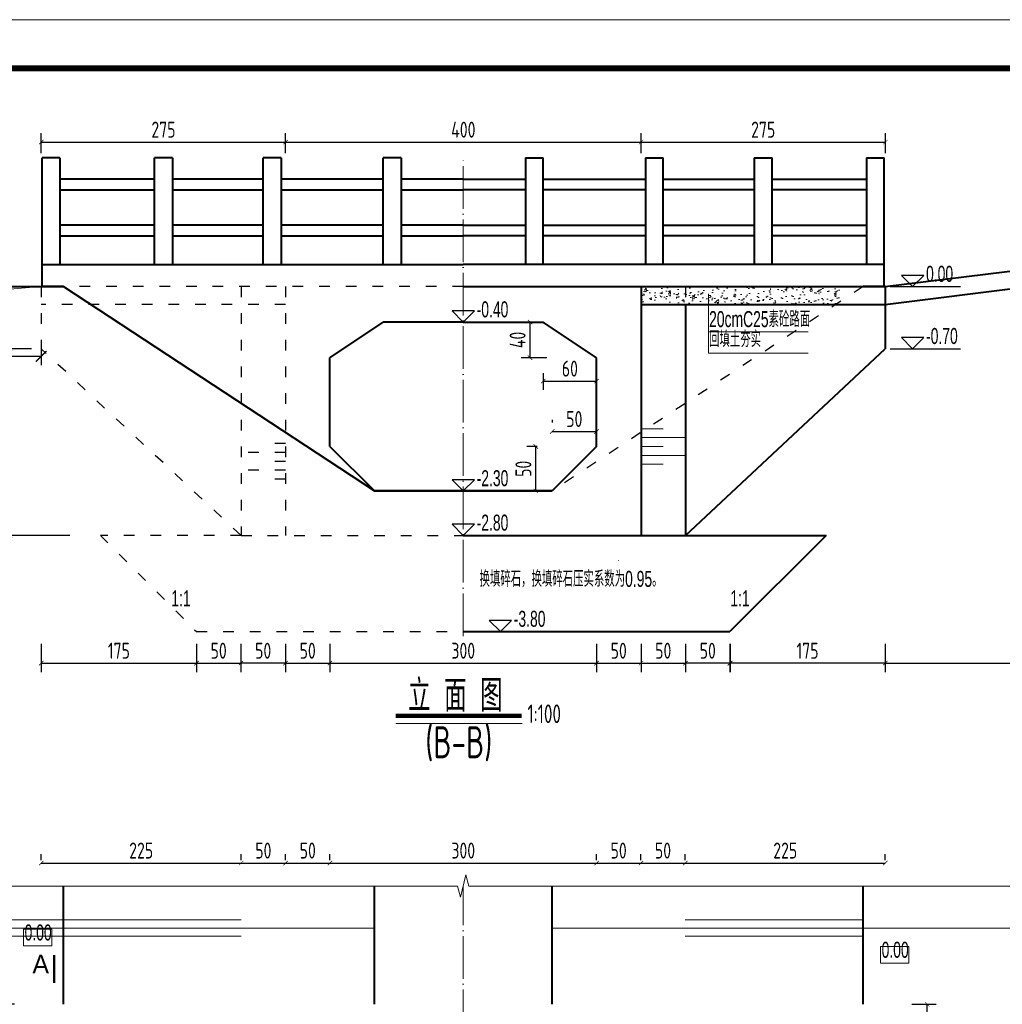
# Model space of a CAD drawing. Header units: inches. Extents: x 97745 to 142261, y 62673 to 100665.
# Tile 94 of 148: x 128491 to 129597, y 79081 to 80189. Entities that reach past the tile are written whole.
import ezdxf
from ezdxf.enums import TextEntityAlignment as Align

# ---------------------------------------------------------------- set-up
doc = ezdxf.new("R2010")
doc.units = ezdxf.units.IN
doc.header["$MEASUREMENT"] = 0
for name, pattern in [('ACAD_ISO03W100', [30, 12, -18]), ('ACAD_ISO04W100', [30, 24, -3, 0, -3]), ('DASHED2', [0.375, 0.25, -0.125])]:
    doc.linetypes.add(name, pattern=pattern)
doc.layers.get('0').update_dxf_attribs({"lineweight": 15})
for name, color, linetype, lineweight in [('00、2粗实线', 1, 'Continuous', 40), ('00、4细实线', 4, 'Continuous', 18), ('BM1', 7, 'Continuous', 15), ('中心线', 3, 'ACAD_ISO04W100', 18), ('标注', 3, 'Continuous', 18), ('栏杆', 5, 'Continuous', 40), ('细实线', 4, 'Continuous', 15), ('细线', 7, 'Continuous', 25), ('虚线', 2, 'ACAD_ISO03W100', 25), ('虚线1', 5, 'DASHED2', 20), ('轮廓线', 1, 'Continuous', 40)]:
    doc.layers.add(name, color=color, linetype=linetype, lineweight=lineweight)
doc.layers.add('dim', color=4, linetype='Continuous')
doc.layers.add('断面标高标注', color=3, linetype='Continuous')
doc.styles.add('03、he-e', font='hztxt_e.shx', dxfattribs={"width": 0.65, "bigfont": 'hztxt.shx'})
doc.styles.add('HZTXT', font='tssdeng.shx', dxfattribs={"width": 0.75, "bigfont": 'hztxt.shx'})
doc.styles.add('三级钢', font='tssdeng.shx', dxfattribs={"width": 0.7, "height": 30, "bigfont": 'hztxt.shx'})
doc.dimstyles.new('3', dxfattribs={"dimtxt": 25, "dimasz": 12, "dimexe": 10, "dimexo": 30, "dimgap": 5, "dimtad": 1, "dimdec": 0, "dimzin": 0, "dimdsep": 46, "dimtxsty": 'HZTXT', "dimblk": 'ARCHTICK', "dimcen": 0, "dimclrt": 7, "dimazin": 2, "dimtfac": 1, "dimtdec": 0, "dimtix": 1, "dimtmove": 2, "dimatfit": 3, "dimfxl": 250, "dimtolj": 1, "dimtzin": 0, "dimarcsym": 0})
doc.dimstyles.new('6', dxfattribs={"dimtxt": 25, "dimasz": 12, "dimexe": 10, "dimexo": 130, "dimgap": 5, "dimtad": 1, "dimdec": 0, "dimzin": 0, "dimdsep": 46, "dimtxsty": 'HZTXT', "dimblk": 'ARCHTICK', "dimcen": 0, "dimclrt": 7, "dimazin": 2, "dimtfac": 1, "dimtdec": 0, "dimtix": 1, "dimtmove": 2, "dimatfit": 3, "dimfxl": 250, "dimtolj": 1, "dimtzin": 0, "dimarcsym": 0})

# ---------------------------------------------------------------- blocks, each defined once
blk = doc.blocks.new('_ArchTick')
at = {"color": 0, "linetype": 'ByBlock', "const_width": 0.15}
blk.add_lwpolyline([(-0.5, -0.5), (0.5, 0.5)], dxfattribs=at)
blk = doc.blocks.new('*D2049')
at = {"color": 0, "lineweight": -2}
for p, q in [((128515.1, 80038.6), (128515.1, 80061)), ((128790.1, 80038.6), (128790.1, 80061)), ((128515.1, 80051), (128790.1, 80051))]:
    blk.add_line(p, q, dxfattribs=at)
at = {"color": 0, "lineweight": -2, "xscale": 5, "yscale": 5, "zscale": 5, "rotation": 180}
blk.add_blockref('_ArchTick', (128515.1, 80051), dxfattribs=at)
at = {"color": 0, "lineweight": -2, "xscale": 5, "yscale": 5, "zscale": 5}
blk.add_blockref('_ArchTick', (128790.1, 80051), dxfattribs=at)
at = {"color": 7, "insert": (128652.6, 80065), "char_height": 18, "attachment_point": 5, "style": 'HZTXT'}
blk.add_mtext('\\A1;275', dxfattribs=at)
blk = doc.blocks.new('*D2050')
at = {"color": 0, "lineweight": -2}
for p, q in [((128790.1, 80038.6), (128790.1, 80061)), ((129190.1, 80038.6), (129190.1, 80061)), ((128790.1, 80051), (129190.1, 80051))]:
    blk.add_line(p, q, dxfattribs=at)
at = {"color": 0, "lineweight": -2, "xscale": 5, "yscale": 5, "zscale": 5, "rotation": 180}
blk.add_blockref('_ArchTick', (128790.1, 80051), dxfattribs=at)
at = {"color": 0, "lineweight": -2, "xscale": 5, "yscale": 5, "zscale": 5}
blk.add_blockref('_ArchTick', (129190.1, 80051), dxfattribs=at)
at = {"color": 7, "insert": (128990.1, 80065), "char_height": 18, "attachment_point": 5, "style": 'HZTXT'}
blk.add_mtext('\\A1;400', dxfattribs=at)
blk = doc.blocks.new('*D2051')
at = {"color": 0, "lineweight": -2}
for p, q in [((129190.1, 80038.6), (129190.1, 80061)), ((129465.1, 80038.6), (129465.1, 80061)), ((129190.1, 80051), (129465.1, 80051))]:
    blk.add_line(p, q, dxfattribs=at)
at = {"color": 0, "lineweight": -2, "xscale": 5, "yscale": 5, "zscale": 5, "rotation": 180}
blk.add_blockref('_ArchTick', (129190.1, 80051), dxfattribs=at)
at = {"color": 0, "lineweight": -2, "xscale": 5, "yscale": 5, "zscale": 5}
blk.add_blockref('_ArchTick', (129465.1, 80051), dxfattribs=at)
at = {"color": 7, "insert": (129327.6, 80065), "char_height": 18, "attachment_point": 5, "style": 'HZTXT'}
blk.add_mtext('\\A1;275', dxfattribs=at)
blk = doc.blocks.new('*D2052')
at = {"color": 0, "lineweight": -2}
for p, q in [((128515, 79486.4), (128515, 79454.7)), ((128689.9, 79486.4), (128689.9, 79454.7)), ((128515, 79464.7), (128689.9, 79464.7))]:
    blk.add_line(p, q, dxfattribs=at)
at = {"color": 0, "lineweight": -2, "xscale": 5, "yscale": 5, "zscale": 5, "rotation": 180}
blk.add_blockref('_ArchTick', (128515, 79464.7), dxfattribs=at)
at = {"color": 0, "lineweight": -2, "xscale": 5, "yscale": 5, "zscale": 5}
blk.add_blockref('_ArchTick', (128689.9, 79464.7), dxfattribs=at)
at = {"color": 7, "insert": (128602.4, 79478.7), "char_height": 18, "attachment_point": 5, "style": 'HZTXT'}
blk.add_mtext('\\A1;175', dxfattribs=at)
blk = doc.blocks.new('*D2053')
at = {"color": 0, "lineweight": -2}
for p, q in [((128789.9, 79486.4), (128789.9, 79454.7)), ((128840, 79486.4), (128840, 79454.7)), ((128789.9, 79464.7), (128840, 79464.7))]:
    blk.add_line(p, q, dxfattribs=at)
at = {"color": 0, "lineweight": -2, "xscale": 5, "yscale": 5, "zscale": 5, "rotation": 180}
blk.add_blockref('_ArchTick', (128789.9, 79464.7), dxfattribs=at)
at = {"color": 0, "lineweight": -2, "xscale": 5, "yscale": 5, "zscale": 5}
blk.add_blockref('_ArchTick', (128840, 79464.7), dxfattribs=at)
at = {"color": 7, "insert": (128814.9, 79478.7), "char_height": 18, "attachment_point": 5, "style": 'HZTXT'}
blk.add_mtext('\\A1;50', dxfattribs=at)
blk = doc.blocks.new('*D2054')
at = {"color": 0, "lineweight": -2}
for p, q in [((128840, 79486.4), (128840, 79454.7)), ((129140, 79486.4), (129140, 79454.7)), ((128840, 79464.7), (129140, 79464.7))]:
    blk.add_line(p, q, dxfattribs=at)
at = {"color": 0, "lineweight": -2, "xscale": 5, "yscale": 5, "zscale": 5, "rotation": 180}
blk.add_blockref('_ArchTick', (128840, 79464.7), dxfattribs=at)
at = {"color": 0, "lineweight": -2, "xscale": 5, "yscale": 5, "zscale": 5}
blk.add_blockref('_ArchTick', (129140, 79464.7), dxfattribs=at)
at = {"color": 7, "insert": (128990, 79478.7), "char_height": 18, "attachment_point": 5, "style": 'HZTXT'}
blk.add_mtext('\\A1;300', dxfattribs=at)
blk = doc.blocks.new('*D2055')
at = {"color": 0, "lineweight": -2}
for p, q in [((129140, 79486.4), (129140, 79454.7)), ((129190.1, 79486.4), (129190.1, 79454.7)), ((129140, 79464.7), (129190.1, 79464.7))]:
    blk.add_line(p, q, dxfattribs=at)
at = {"color": 0, "lineweight": -2, "xscale": 5, "yscale": 5, "zscale": 5, "rotation": 180}
blk.add_blockref('_ArchTick', (129140, 79464.7), dxfattribs=at)
at = {"color": 0, "lineweight": -2, "xscale": 5, "yscale": 5, "zscale": 5}
blk.add_blockref('_ArchTick', (129190.1, 79464.7), dxfattribs=at)
at = {"color": 7, "insert": (129165, 79478.7), "char_height": 18, "attachment_point": 5, "style": 'HZTXT'}
blk.add_mtext('\\A1;50', dxfattribs=at)
blk = doc.blocks.new('*D2058')
at = {"color": 0, "lineweight": -2}
for p, q in [((128485, 79080.8), (128457.8, 79080.8)), ((128467.8, 78581.3), (128467.8, 79080.8)), ((128460, 78581.3), (128457.8, 78581.3))]:
    blk.add_line(p, q, dxfattribs=at)
at = {"color": 0, "lineweight": -2, "xscale": 5, "yscale": 5, "zscale": 5}
for p, rotation in [((128467.8, 79080.8), 90), ((128467.8, 78581.3), 270)]:
    blk.add_blockref('_ArchTick', p, dxfattribs=dict(at, rotation=rotation))
at = {"color": 7, "insert": (128453.8, 78831), "char_height": 18, "attachment_point": 5, "rotation": 90, "style": 'HZTXT'}
blk.add_mtext('\\A1;500', dxfattribs=at)
blk = doc.blocks.new('*D2059')
at = {"color": 0, "lineweight": -2}
for p, q in [((128504.2, 79818.4), (128469.9, 79818.4)), ((128479.9, 79608.4), (128479.9, 79818.4)), ((128547.3, 79608.4), (128469.9, 79608.4))]:
    blk.add_line(p, q, dxfattribs=at)
at = {"color": 0, "lineweight": -2, "xscale": 5, "yscale": 5, "zscale": 5}
for p, rotation in [((128479.9, 79818.4), 90), ((128479.9, 79608.4), 270)]:
    blk.add_blockref('_ArchTick', p, dxfattribs=dict(at, rotation=rotation))
at = {"color": 7, "insert": (128465.9, 79713.4), "char_height": 18, "attachment_point": 5, "rotation": 90, "style": 'HZTXT'}
blk.add_mtext('\\A1;210', dxfattribs=at)
blk = doc.blocks.new('*D2060')
at = {"color": 0, "lineweight": -2}
for p, q in [((128505.1, 79888.4), (128469.9, 79888.4)), ((128479.9, 79818.4), (128479.9, 79888.4)), ((128504.2, 79818.4), (128469.9, 79818.4))]:
    blk.add_line(p, q, dxfattribs=at)
at = {"color": 0, "lineweight": -2, "xscale": 5, "yscale": 5, "zscale": 5}
for p, rotation in [((128479.9, 79888.4), 90), ((128479.9, 79818.4), 270)]:
    blk.add_blockref('_ArchTick', p, dxfattribs=dict(at, rotation=rotation))
at = {"color": 7, "insert": (128465.9, 79853.4), "char_height": 18, "attachment_point": 5, "rotation": 90, "style": 'HZTXT'}
blk.add_mtext('\\A1;70', dxfattribs=at)
blk = doc.blocks.new('*D2064')
at = {"color": 0, "lineweight": -2}
for p, q in [((129495, 79080.8), (129522.1, 79080.8)), ((129512.1, 79030.8), (129512.1, 79080.8)), ((129495, 79030.8), (129522.1, 79030.8))]:
    blk.add_line(p, q, dxfattribs=at)
at = {"color": 0, "lineweight": -2, "xscale": 5, "yscale": 5, "zscale": 5}
for p, rotation in [((129512.1, 79080.8), 90), ((129512.1, 79030.8), 270)]:
    blk.add_blockref('_ArchTick', p, dxfattribs=dict(at, rotation=rotation))
at = {"color": 7, "insert": (129498.1, 79055.8), "char_height": 18, "attachment_point": 5, "rotation": 90, "style": 'HZTXT'}
blk.add_mtext('\\A1;50', dxfattribs=at)
blk = doc.blocks.new('*D2067')
at = {"color": 0, "lineweight": -2}
for p, q in [((128739.8, 79486.4), (128739.8, 79454.7)), ((128789.9, 79486.4), (128789.9, 79454.7)), ((128789.9, 79464.7), (128739.8, 79464.7))]:
    blk.add_line(p, q, dxfattribs=at)
at = {"color": 0, "lineweight": -2, "xscale": 5, "yscale": 5, "zscale": 5, "rotation": 180}
blk.add_blockref('_ArchTick', (128739.8, 79464.7), dxfattribs=at)
at = {"color": 0, "lineweight": -2, "xscale": 5, "yscale": 5, "zscale": 5}
blk.add_blockref('_ArchTick', (128789.9, 79464.7), dxfattribs=at)
at = {"color": 7, "insert": (128764.8, 79478.7), "char_height": 18, "attachment_point": 5, "style": 'HZTXT'}
blk.add_mtext('\\A1;50', dxfattribs=at)
blk = doc.blocks.new('*D2068')
at = {"color": 0, "lineweight": -2}
for p, q in [((129290.1, 79486.4), (129290.1, 79454.7)), ((129465, 79486.4), (129465, 79454.7)), ((129465, 79464.7), (129290.1, 79464.7))]:
    blk.add_line(p, q, dxfattribs=at)
at = {"color": 0, "lineweight": -2, "xscale": 5, "yscale": 5, "zscale": 5, "rotation": 180}
blk.add_blockref('_ArchTick', (129290.1, 79464.7), dxfattribs=at)
at = {"color": 0, "lineweight": -2, "xscale": 5, "yscale": 5, "zscale": 5}
blk.add_blockref('_ArchTick', (129465, 79464.7), dxfattribs=at)
at = {"color": 7, "insert": (129377.5, 79478.7), "char_height": 18, "attachment_point": 5, "style": 'HZTXT'}
blk.add_mtext('\\A1;175', dxfattribs=at)
blk = doc.blocks.new('*D2069')
at = {"color": 0, "lineweight": -2}
for p, q in [((129190.1, 79486.4), (129190.1, 79454.7)), ((129240.2, 79486.4), (129240.2, 79454.7)), ((129190.1, 79464.7), (129240.2, 79464.7))]:
    blk.add_line(p, q, dxfattribs=at)
at = {"color": 0, "lineweight": -2, "xscale": 5, "yscale": 5, "zscale": 5, "rotation": 180}
blk.add_blockref('_ArchTick', (129190.1, 79464.7), dxfattribs=at)
at = {"color": 0, "lineweight": -2, "xscale": 5, "yscale": 5, "zscale": 5}
blk.add_blockref('_ArchTick', (129240.2, 79464.7), dxfattribs=at)
at = {"color": 7, "insert": (129215.1, 79478.7), "char_height": 18, "attachment_point": 5, "style": 'HZTXT'}
blk.add_mtext('\\A1;50', dxfattribs=at)
blk = doc.blocks.new('*D2070')
at = {"color": 0, "lineweight": -2}
for p, q in [((128515, 79243.1), (128515, 79249.8)), ((128740, 79243.1), (128740, 79249.8)), ((128515, 79239.8), (128740, 79239.8))]:
    blk.add_line(p, q, dxfattribs=at)
at = {"color": 0, "lineweight": -2, "xscale": 5, "yscale": 5, "zscale": 5, "rotation": 180}
blk.add_blockref('_ArchTick', (128515, 79239.8), dxfattribs=at)
at = {"color": 0, "lineweight": -2, "xscale": 5, "yscale": 5, "zscale": 5}
blk.add_blockref('_ArchTick', (128740, 79239.8), dxfattribs=at)
at = {"color": 7, "insert": (128627.5, 79253.8), "char_height": 18, "attachment_point": 5, "style": 'HZTXT'}
blk.add_mtext('\\A1;225', dxfattribs=at)
blk = doc.blocks.new('*D2071')
at = {"color": 0, "lineweight": -2}
for p, q in [((128740, 79243.1), (128740, 79249.8)), ((128790, 79243.1), (128790, 79249.8)), ((128740, 79239.8), (128790, 79239.8))]:
    blk.add_line(p, q, dxfattribs=at)
at = {"color": 0, "lineweight": -2, "xscale": 5, "yscale": 5, "zscale": 5, "rotation": 180}
blk.add_blockref('_ArchTick', (128740, 79239.8), dxfattribs=at)
at = {"color": 0, "lineweight": -2, "xscale": 5, "yscale": 5, "zscale": 5}
blk.add_blockref('_ArchTick', (128790, 79239.8), dxfattribs=at)
at = {"color": 7, "insert": (128765, 79253.8), "char_height": 18, "attachment_point": 5, "style": 'HZTXT'}
blk.add_mtext('\\A1;50', dxfattribs=at)
blk = doc.blocks.new('*D2072')
at = {"color": 0, "lineweight": -2}
for p, q in [((128790, 79243.1), (128790, 79249.8)), ((128840, 79243.1), (128840, 79249.8)), ((128790, 79239.8), (128840, 79239.8))]:
    blk.add_line(p, q, dxfattribs=at)
at = {"color": 0, "lineweight": -2, "xscale": 5, "yscale": 5, "zscale": 5, "rotation": 180}
blk.add_blockref('_ArchTick', (128790, 79239.8), dxfattribs=at)
at = {"color": 0, "lineweight": -2, "xscale": 5, "yscale": 5, "zscale": 5}
blk.add_blockref('_ArchTick', (128840, 79239.8), dxfattribs=at)
at = {"color": 7, "insert": (128815, 79253.8), "char_height": 18, "attachment_point": 5, "style": 'HZTXT'}
blk.add_mtext('\\A1;50', dxfattribs=at)
blk = doc.blocks.new('*D2073')
at = {"color": 0, "lineweight": -2}
for p, q in [((128840, 79243.1), (128840, 79249.8)), ((129140, 79243.1), (129140, 79249.8)), ((128840, 79239.8), (129140, 79239.8))]:
    blk.add_line(p, q, dxfattribs=at)
at = {"color": 0, "lineweight": -2, "xscale": 5, "yscale": 5, "zscale": 5, "rotation": 180}
blk.add_blockref('_ArchTick', (128840, 79239.8), dxfattribs=at)
at = {"color": 0, "lineweight": -2, "xscale": 5, "yscale": 5, "zscale": 5}
blk.add_blockref('_ArchTick', (129140, 79239.8), dxfattribs=at)
at = {"color": 7, "insert": (128990, 79253.8), "char_height": 18, "attachment_point": 5, "style": 'HZTXT'}
blk.add_mtext('\\A1;300', dxfattribs=at)
blk = doc.blocks.new('*D2074')
at = {"color": 0, "lineweight": -2}
for p, q in [((129140, 79243.1), (129140, 79249.8)), ((129189.9, 79243.1), (129189.9, 79249.8)), ((129140, 79239.8), (129189.9, 79239.8))]:
    blk.add_line(p, q, dxfattribs=at)
at = {"color": 0, "lineweight": -2, "xscale": 5, "yscale": 5, "zscale": 5, "rotation": 180}
blk.add_blockref('_ArchTick', (129140, 79239.8), dxfattribs=at)
at = {"color": 0, "lineweight": -2, "xscale": 5, "yscale": 5, "zscale": 5}
blk.add_blockref('_ArchTick', (129189.9, 79239.8), dxfattribs=at)
at = {"color": 7, "insert": (129164.9, 79253.8), "char_height": 18, "attachment_point": 5, "style": 'HZTXT'}
blk.add_mtext('\\A1;50', dxfattribs=at)
blk = doc.blocks.new('*D2075')
at = {"color": 0, "lineweight": -2}
for p, q in [((129189.9, 79243.1), (129189.9, 79249.8)), ((129239.8, 79243.1), (129239.8, 79249.8)), ((129189.9, 79239.8), (129239.8, 79239.8))]:
    blk.add_line(p, q, dxfattribs=at)
at = {"color": 0, "lineweight": -2, "xscale": 5, "yscale": 5, "zscale": 5, "rotation": 180}
blk.add_blockref('_ArchTick', (129189.9, 79239.8), dxfattribs=at)
at = {"color": 0, "lineweight": -2, "xscale": 5, "yscale": 5, "zscale": 5}
blk.add_blockref('_ArchTick', (129239.8, 79239.8), dxfattribs=at)
at = {"color": 7, "insert": (129214.8, 79253.8), "char_height": 18, "attachment_point": 5, "style": 'HZTXT'}
blk.add_mtext('\\A1;50', dxfattribs=at)
blk = doc.blocks.new('*D2076')
at = {"color": 0, "lineweight": -2}
for p, q in [((129239.8, 79243.1), (129239.8, 79249.8)), ((129465, 79243.1), (129465, 79249.8)), ((129239.8, 79239.8), (129465, 79239.8))]:
    blk.add_line(p, q, dxfattribs=at)
at = {"color": 0, "lineweight": -2, "xscale": 5, "yscale": 5, "zscale": 5, "rotation": 180}
blk.add_blockref('_ArchTick', (129239.8, 79239.8), dxfattribs=at)
at = {"color": 0, "lineweight": -2, "xscale": 5, "yscale": 5, "zscale": 5}
blk.add_blockref('_ArchTick', (129465, 79239.8), dxfattribs=at)
at = {"color": 7, "insert": (129352.4, 79253.8), "char_height": 18, "attachment_point": 5, "style": 'HZTXT'}
blk.add_mtext('\\A1;225', dxfattribs=at)
blk = doc.blocks.new('*D2096')
at = {"color": 0, "lineweight": -2}
for p, q in [((129080, 79791.1), (129080, 79772.1)), ((129080, 79782.1), (129140, 79782.1)), ((129140, 79767.6), (129140, 79772.1))]:
    blk.add_line(p, q, dxfattribs=at)
at = {"color": 0, "lineweight": -2, "xscale": 5, "yscale": 5, "zscale": 5, "rotation": 180}
blk.add_blockref('_ArchTick', (129080, 79782.1), dxfattribs=at)
at = {"color": 0, "lineweight": -2, "xscale": 5, "yscale": 5, "zscale": 5}
blk.add_blockref('_ArchTick', (129140, 79782.1), dxfattribs=at)
at = {"color": 7, "insert": (129110, 79796.1), "char_height": 18, "attachment_point": 5, "style": 'HZTXT'}
blk.add_mtext('\\A1;60', dxfattribs=at)
blk = doc.blocks.new('*D2097')
at = {"color": 0, "lineweight": -2}
for p, q in [((129049.2, 79848.4), (129055.2, 79848.4)), ((129065.2, 79808.4), (129065.2, 79848.4)), ((129084.1, 79808.4), (129055.2, 79808.4))]:
    blk.add_line(p, q, dxfattribs=at)
at = {"color": 0, "lineweight": -2, "xscale": 5, "yscale": 5, "zscale": 5}
for p, rotation in [((129065.2, 79848.4), 90), ((129065.2, 79808.4), 270)]:
    blk.add_blockref('_ArchTick', p, dxfattribs=dict(at, rotation=rotation))
at = {"color": 7, "insert": (129051.2, 79828.4), "char_height": 18, "attachment_point": 5, "rotation": 90, "style": 'HZTXT'}
blk.add_mtext('\\A1;40', dxfattribs=at)
blk = doc.blocks.new('*D2098')
at = {"color": 0, "lineweight": -2}
for p, q in [((129090, 79738.4), (129090, 79735.4)), ((129140, 79738.4), (129140, 79735.4)), ((129090, 79725.4), (129140, 79725.4))]:
    blk.add_line(p, q, dxfattribs=at)
at = {"color": 0, "lineweight": -2, "xscale": 5, "yscale": 5, "zscale": 5, "rotation": 180}
blk.add_blockref('_ArchTick', (129090, 79725.4), dxfattribs=at)
at = {"color": 0, "lineweight": -2, "xscale": 5, "yscale": 5, "zscale": 5}
blk.add_blockref('_ArchTick', (129140, 79725.4), dxfattribs=at)
at = {"color": 7, "insert": (129115, 79739.4), "char_height": 18, "attachment_point": 5, "style": 'HZTXT'}
blk.add_mtext('\\A1;50', dxfattribs=at)
blk = doc.blocks.new('*D2099')
at = {"color": 0, "lineweight": -2}
for p, q in [((129073.3, 79708.4), (129061.7, 79708.4)), ((129071.7, 79658.4), (129071.7, 79708.4)), ((129073.9, 79658.4), (129061.7, 79658.4))]:
    blk.add_line(p, q, dxfattribs=at)
at = {"color": 0, "lineweight": -2, "xscale": 5, "yscale": 5, "zscale": 5}
for p, rotation in [((129071.7, 79708.4), 90), ((129071.7, 79658.4), 270)]:
    blk.add_blockref('_ArchTick', p, dxfattribs=dict(at, rotation=rotation))
at = {"color": 7, "insert": (129057.7, 79683.4), "char_height": 18, "attachment_point": 5, "rotation": 90, "style": 'HZTXT'}
blk.add_mtext('\\A1;50', dxfattribs=at)
blk = doc.blocks.new('*D2042')
at = {"color": 0, "lineweight": -2}
for p, q in [((128689.7, 79486.4), (128689.7, 79454.7)), ((128739.8, 79486.4), (128739.8, 79454.7)), ((128689.7, 79464.7), (128739.8, 79464.7))]:
    blk.add_line(p, q, dxfattribs=at)
at = {"color": 0, "lineweight": -2, "xscale": 5, "yscale": 5, "zscale": 5, "rotation": 180}
blk.add_blockref('_ArchTick', (128689.7, 79464.7), dxfattribs=at)
at = {"color": 0, "lineweight": -2, "xscale": 5, "yscale": 5, "zscale": 5}
blk.add_blockref('_ArchTick', (128739.8, 79464.7), dxfattribs=at)
at = {"color": 7, "insert": (128714.7, 79478.7), "char_height": 18, "attachment_point": 5, "style": 'HZTXT'}
blk.add_mtext('\\A1;50', dxfattribs=at)
blk = doc.blocks.new('*D2043')
at = {"color": 0, "lineweight": -2}
for p, q in [((129240.2, 79486.4), (129240.2, 79454.7)), ((129290.3, 79486.4), (129290.3, 79454.7)), ((129290.3, 79464.7), (129240.2, 79464.7))]:
    blk.add_line(p, q, dxfattribs=at)
at = {"color": 0, "lineweight": -2, "xscale": 5, "yscale": 5, "zscale": 5, "rotation": 180}
blk.add_blockref('_ArchTick', (129240.2, 79464.7), dxfattribs=at)
at = {"color": 0, "lineweight": -2, "xscale": 5, "yscale": 5, "zscale": 5}
blk.add_blockref('_ArchTick', (129290.3, 79464.7), dxfattribs=at)
at = {"color": 7, "insert": (129265.2, 79478.7), "char_height": 18, "attachment_point": 5, "style": 'HZTXT'}
blk.add_mtext('\\A1;50', dxfattribs=at)
blk = doc.blocks.new('*D2133')
at = {"color": 0, "lineweight": -2}
for p, q in [((128155.9, 79816.8), (128155.9, 79800)), ((128515, 79820.2), (128515, 79800)), ((128155.9, 79810), (128515, 79810))]:
    blk.add_line(p, q, dxfattribs=at)
at = {"color": 0, "lineweight": -2, "xscale": 12, "yscale": 12, "zscale": 12, "rotation": 180}
blk.add_blockref('_ArchTick', (128155.9, 79810), dxfattribs=at)
at = {"color": 0, "lineweight": -2, "xscale": 12, "yscale": 12, "zscale": 12}
blk.add_blockref('_ArchTick', (128515, 79810), dxfattribs=at)
at = {"color": 7, "insert": (128335.4, 79827.5), "char_height": 25, "attachment_point": 5, "style": 'HZTXT'}
blk.add_mtext('\\A1;500', dxfattribs=at)
blk = doc.blocks.new('*D2134')
at = {"color": 0, "lineweight": -2}
for p, q in [((129465, 79486.4), (129465, 79454.7)), ((129869.4, 79486.4), (129869.4, 79454.7)), ((129465, 79464.7), (129869.4, 79464.7))]:
    blk.add_line(p, q, dxfattribs=at)
at = {"color": 0, "lineweight": -2, "xscale": 5, "yscale": 5, "zscale": 5, "rotation": 180}
blk.add_blockref('_ArchTick', (129465, 79464.7), dxfattribs=at)
at = {"color": 0, "lineweight": -2, "xscale": 5, "yscale": 5, "zscale": 5}
blk.add_blockref('_ArchTick', (129869.4, 79464.7), dxfattribs=at)
at = {"color": 7, "insert": (129667.2, 79478.7), "char_height": 18, "attachment_point": 5, "style": 'HZTXT'}
blk.add_mtext('\\A1;500', dxfattribs=at)

msp = doc.modelspace()

# ---------------------------------------------------------------- hatches: boundary and pattern name
at = {"layer": '00、4细实线'}
h = msp.add_hatch(dxfattribs=at)
h.set_pattern_fill('AR-CONC,_O', color=256, scale=0.1, pattern_type=2)
h.set_pattern_definition([(50, (-502324.571, 123930.2), (18.2184669, -1.59390855), [1.905, -20.955]), (355, (-502324.571, 123930.2), (-3.5242826, 19.1056643), [1.524, -16.764]), (100.451, (-502323.053, 123930.067), (14.69425017, 17.5116688), [1.619, -17.809]), (46.1842, (-502324.57, 123935.28), (27.1079041, -4.2042328), [2.8575, -31.4325]), (96.6356, (-502322.312, 123934.93), (23.7404234, 24.7425556), [2.4285, -26.7135]), (351.184, (-502324.57, 123935.28), (23.7404606, 24.7425118), [2.286, -25.146]), (21, (-502322.031, 123934.01), (15.161488, -10.22655185), [1.905, -20.955]), (326, (-502322.031, 123934.01), (6.18020283, 18.4187966), [1.524, -16.764]), (71.4514, (-502320.768, 123933.157), (21.3416491, 8.19228577), [1.619, -17.809]), (37.5, (-502324.571, 123930.1995), (0.308860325, 8.45550389), [0, -16.5608, 0, -17.018, 0, -16.8275]), (7.5, (-502324.571, 123930.1995), (6.68196625, 10.01805748), [0, -9.7028, 0, -16.1798, 0, -6.4135]), (327.5, (-502330.235, 123930.1995), (13.55905952, -0.5728744), [0, -6.35, 0, -19.812, 0, -26.289]), (317.5, (-502332.775, 123930.2), (14.81291814, 2.5426491), [0, -8.255, 0, -13.1572, 0, -18.669])])
h.paths.add_polyline_path([(129389.962, 79888.429), (129240.068, 79888.429), (129240.068, 79868.429), (129365.962, 79868.429)])
h.paths.add_polyline_path([(129240.068, 79888.429), (129190.068, 79888.429), (129190.068, 79868.429), (129240.068, 79868.429)])
h.paths.add_polyline_path([(129414.962, 79868.429), (129414.962, 79888.429), (129389.962, 79888.429), (129365.962, 79868.429)])

# ---------------------------------------------------------------- linework, layer by layer
at = {"ltscale": 5}
msp.add_line((129056.391, 79396.719), (128914.115, 79396.719), dxfattribs=at)
at = {"const_width": 2.52}
msp.add_lwpolyline([(128529.445, 79136.339), (128529.445, 79104.839)], dxfattribs=at)
at = {"layer": '00、2粗实线', "ltscale": 2}
for p, q in [((129464.962, 79888.429), (129869.395, 79938.429)), ((129464.962, 79868.429), (129869.395, 79918.429)), ((128539.962, 79888.429), (128514.962, 79888.429)), ((128989.962, 79888.429), (129464.962, 79888.429)), ((129190.068, 79888.429), (129190.066, 79608.423)), ((129464.962, 79888.429), (129439.962, 79888.429)), ((129464.962, 79888.429), (129464.962, 79818.429)), ((129190.068, 79868.429), (129464.962, 79868.429)), ((129240.068, 79868.429), (129240.066, 79608.422)), ((128839.962, 79808.429), (128899.962, 79848.429)), ((128989.962, 79848.429), (128899.962, 79848.429)), ((128989.962, 79848.429), (129079.962, 79848.429)), ((129139.962, 79808.429), (129079.962, 79848.429)), ((129240.066, 79608.422), (129464.962, 79818.429)), ((128839.962, 79708.431), (128839.962, 79808.429)), ((129139.962, 79708.431), (129139.962, 79808.429)), ((128839.962, 79708.431), (128889.962, 79658.431)), ((129139.962, 79708.431), (129089.961, 79658.431)), ((128989.962, 79658.429), (128889.962, 79658.429)), ((129089.962, 79658.429), (128989.962, 79658.429)), ((128989.962, 79658.429), (129089.962, 79658.429)), ((128989.962, 79608.426), (129398.291, 79608.42)), ((129398.291, 79608.42), (129290.066, 79500.195)), ((128989.962, 79500.195), (129290.066, 79500.195)), ((128539.962, 79080.819), (128539.962, 79213.113)), ((128889.858, 79213.113), (128889.858, 79080.819)), ((129089.858, 79213.113), (129089.858, 79080.819)), ((129439.962, 79080.819), (129439.962, 79213.113))]:
    msp.add_line(p, q, dxfattribs=at)
at = {"layer": '00、2粗实线'}
msp.add_lwpolyline([(128434.78, 79888.429), (128539.962, 79888.429), (128889.962, 79658.429), (128989.962, 79658.429)], dxfattribs=at)
at = {"layer": '00、4细实线'}
for points in [[(129869.395, 79213.902), (128996.212, 79213.902), (128993.087, 79226.402), (128986.837, 79201.402), (128983.712, 79213.902), (128155.854, 79213.902)], [(128495.039, 79146.708), (128495.039, 79165.208), (128526.782, 79165.208), (128526.782, 79146.708), (128495.039, 79146.708)], [(129459.633, 79127.228), (129459.633, 79145.728), (129491.375, 79145.728), (129491.375, 79127.228), (129459.633, 79127.228)]]:
    msp.add_lwpolyline(points, dxfattribs=at)
at = {"layer": 'BM1'}
msp.add_line((128155.854, 79858.429), (128514.962, 79888.429), dxfattribs=at)
at = {"layer": 'BM1', "const_width": 0.677}
msp.add_lwpolyline([(127895.041, 80188.405), (130768.096, 80188.405), (130768.096, 78156.733), (127895.041, 78156.733), (127895.041, 80188.405)], dxfattribs=at)
at = {"layer": 'BM1'}
msp.add_lwpolyline([(127895.041, 80188.405), (130768.096, 80188.405), (130768.096, 78156.733), (127895.041, 78156.733)], close=True, dxfattribs=at)
at = {"layer": 'BM1', "color": 0, "linetype": 'Continuous', "const_width": 6.771}
msp.add_lwpolyline([(128008.697, 78190.588), (128008.697, 80134.029), (130734.241, 80134.029), (130734.241, 78190.588)], close=True, dxfattribs=at)
at = {"layer": 'dim'}
for p, q in [((129470.577, 79888.429), (129549.758, 79888.429)), ((129470.577, 79818.429), (129549.758, 79818.429))]:
    msp.add_line(p, q, dxfattribs=at)
for points in [[(129483.179, 79901.027), (129495.777, 79888.429), (129508.375, 79901.027)], [(129483.179, 79831.027), (129495.777, 79818.429), (129508.375, 79831.027)]]:
    msp.add_lwpolyline(points, close=True, dxfattribs=at)
at = {"layer": '中心线', "ltscale": 2}
for p, q in [((128989.962, 79495.246), (128989.962, 80032.014)), ((128989.858, 78448.57), (128989.858, 79213.487))]:
    msp.add_line(p, q, dxfattribs=at)
at = {"layer": '断面标高标注'}
for p, q in [((128964.762, 79848.429), (129043.943, 79848.429)), ((128964.762, 79658.429), (129043.943, 79658.429)), ((129006.546, 79500.195), (129085.727, 79500.195))]:
    msp.add_line(p, q, dxfattribs=at)
for points in [[(128977.364, 79861.027), (128989.962, 79848.429), (129002.56, 79861.027)], [(128977.364, 79671.027), (128989.962, 79658.429), (129002.56, 79671.027)], [(128977.363, 79621.024), (128989.961, 79608.426), (129002.559, 79621.024)], [(129019.148, 79512.793), (129031.746, 79500.195), (129044.345, 79512.793)]]:
    msp.add_lwpolyline(points, close=True, dxfattribs=at)
at = {"layer": '标注', "color": 9, "ltscale": 0.5}
for p, q in [((129266.2, 79837.417), (129378.046, 79837.417)), ((129266.2, 79813.688), (129378.046, 79813.688))]:
    msp.add_line(p, q, dxfattribs=at)
msp.add_lwpolyline([(129266.2, 79813.688), (129266.2, 79880.086), (129266.2, 79880.086)], dxfattribs=at)
at = {"layer": '栏杆'}
for p, q in [((128516.105, 79913.429), (128516.105, 80033.429)), ((128536.105, 80033.429), (128516.105, 80033.429)), ((128536.105, 80033.429), (128536.105, 79913.429)), ((128642.601, 79913.429), (128642.601, 80033.429)), ((128662.601, 80033.429), (128642.601, 80033.429)), ((128662.601, 80033.429), (128662.601, 79913.429)), ((128764.962, 79913.429), (128764.962, 80033.429)), ((128784.962, 80033.429), (128764.962, 80033.429)), ((128784.962, 80033.429), (128784.962, 79913.429)), ((128899.962, 79913.429), (128899.962, 80033.429)), ((128919.962, 80033.429), (128899.962, 80033.429)), ((128919.962, 80033.429), (128919.962, 79913.429)), ((129059.962, 80033.429), (129059.962, 79913.429)), ((129059.962, 80033.429), (129079.962, 80033.429)), ((129079.962, 79913.429), (129079.962, 80033.429)), ((129194.962, 80033.429), (129194.962, 79913.429)), ((129194.962, 80033.429), (129214.962, 80033.429)), ((129214.962, 79913.429), (129214.962, 80033.429)), ((129317.601, 80033.429), (129317.601, 79913.429)), ((129317.601, 80033.429), (129337.601, 80033.429)), ((129337.601, 79913.429), (129337.601, 80033.429)), ((129443.818, 80033.429), (129443.818, 79913.429)), ((129443.818, 80033.429), (129463.818, 80033.429)), ((129463.818, 79913.429), (129463.818, 80033.429)), ((128642.601, 80009.429), (128536.105, 80009.429)), ((128764.962, 80009.429), (128662.601, 80009.429)), ((128899.962, 80009.429), (128784.962, 80009.429)), ((128989.962, 80009.429), (128919.962, 80009.429)), ((128989.962, 80009.429), (129059.962, 80009.429)), ((129079.962, 80009.429), (129194.962, 80009.429)), ((129214.962, 80009.429), (129317.601, 80009.429)), ((129337.601, 80009.429), (129443.818, 80009.429)), ((128536.105, 79997.429), (128642.601, 79997.429)), ((128662.601, 79997.429), (128764.962, 79997.429)), ((128784.962, 79997.429), (128899.962, 79997.429)), ((128919.962, 79997.429), (128989.962, 79997.429)), ((129059.962, 79997.429), (128989.962, 79997.429)), ((129194.962, 79997.429), (129079.962, 79997.429)), ((129317.601, 79997.429), (129214.962, 79997.429)), ((129443.818, 79997.429), (129337.601, 79997.429)), ((128642.601, 79957.429), (128536.105, 79957.429)), ((128764.962, 79957.429), (128662.601, 79957.429)), ((128899.962, 79957.429), (128784.962, 79957.429)), ((128989.962, 79957.429), (128919.962, 79957.429)), ((128989.962, 79957.429), (129059.962, 79957.429)), ((129079.962, 79957.429), (129194.962, 79957.429)), ((129214.962, 79957.429), (129317.601, 79957.429)), ((129337.601, 79957.429), (129443.818, 79957.429)), ((128536.105, 79945.429), (128642.601, 79945.429)), ((128662.601, 79945.429), (128764.962, 79945.429)), ((128784.962, 79945.429), (128899.962, 79945.429)), ((128919.962, 79945.429), (128989.962, 79945.429)), ((129059.962, 79945.429), (128989.962, 79945.429)), ((129194.962, 79945.429), (129079.962, 79945.429)), ((129317.601, 79945.429), (129214.962, 79945.429)), ((129443.818, 79945.429), (129337.601, 79945.429))]:
    msp.add_line(p, q, dxfattribs=at)
at = {"layer": '细实线'}
for p, q in [((129190.067, 79728.426), (129215.067, 79728.426)), ((129190.067, 79718.426), (129240.067, 79718.426)), ((129190.067, 79708.426), (129215.067, 79708.426)), ((129190.067, 79698.426), (129240.067, 79698.426)), ((129190.067, 79688.426), (129215.067, 79688.426)), ((128539.962, 79176.026), (128339.91, 79176.026)), ((128539.962, 79176.026), (128739.91, 79176.026)), ((129439.962, 79176.026), (129239.91, 79176.026)), ((128539.962, 79166.542), (128155.854, 79166.542)), ((128539.962, 79166.542), (128889.858, 79166.542)), ((129439.962, 79166.542), (129089.858, 79166.542)), ((129869.395, 79166.542), (129439.962, 79166.542)), ((128539.962, 79157.345), (128339.91, 79157.345)), ((128539.962, 79157.345), (128739.91, 79157.345)), ((129439.962, 79157.345), (129239.91, 79157.345))]:
    msp.add_line(p, q, dxfattribs=at)
at = {"layer": '细线', "ltscale": 5, "const_width": 4.8}
msp.add_lwpolyline([(128914.115, 79405.467), (129055.901, 79405.467)], dxfattribs=at)
at = {"layer": '虚线'}
for p, q in [((128514.962, 79888.429), (128514.962, 79818.429)), ((128989.962, 79888.429), (128516.105, 79888.429)), ((128740.101, 79888.469), (128739.858, 79608.469)), ((128790.101, 79888.429), (128789.858, 79608.429)), ((129439.962, 79888.429), (129089.962, 79658.429)), ((129240.068, 79888.429), (129240.068, 79868.429)), ((128790.084, 79868.429), (128514.962, 79868.429)), ((128739.858, 79608.429), (128514.962, 79818.429)), ((128789.966, 79711.759), (128764.966, 79711.759)), ((128789.966, 79701.759), (128739.966, 79701.759)), ((128789.966, 79691.759), (128764.966, 79691.759)), ((128789.966, 79681.759), (128739.966, 79681.759)), ((128789.966, 79671.759), (128764.966, 79671.759)), ((128581.624, 79608.429), (128689.858, 79500.195)), ((128739.858, 79608.429), (128581.624, 79608.429)), ((128739.858, 79608.429), (128989.962, 79608.426)), ((128689.858, 79500.195), (128989.962, 79500.195))]:
    msp.add_line(p, q, dxfattribs=at)
at = {"layer": '虚线1', "ltscale": 2}
msp.add_line((129164.666, 79580.124), (129165.066, 79580.124), dxfattribs=at)
at = {"layer": '轮廓线'}
for p, q in [((128516.105, 79913.429), (128989.962, 79913.429)), ((128516.105, 79888.429), (128516.105, 79913.429)), ((129463.818, 79913.429), (128989.962, 79913.429)), ((129463.818, 79888.429), (129463.818, 79913.429))]:
    msp.add_line(p, q, dxfattribs=at)

# ---------------------------------------------------------------- texts
at = {"ltscale": 5, "style": '三级钢', "width": 0.7}
for s, p in [('立 面 图', (128981.125, 79410.105)), ('(B-B)', (128985.008, 79357.767))]:
    msp.add_text(s, height=36, dxfattribs=at).set_placement(p, align=Align.CENTER)
msp.add_text('1:100', height=21, dxfattribs=at).set_placement((129062.19, 79397.208))
at = {"style": '03、he-e'}
msp.add_text('A', height=21, dxfattribs=at).set_placement((128514.427, 79115.556), align=Align.CENTER)
at = {"layer": 'dim', "color": 3, "style": '03、he-e', "width": 0.65}
for s, p in [('0.00', (129510.897, 79888.429)), ('-0.70', (129510.897, 79818.429)), ('0.00', (128496.285, 79147.279)), ('0.00', (129460.879, 79127.8))]:
    msp.add_text(s, height=18, dxfattribs=at).set_placement(p, align=Align.BOTTOM_LEFT)
at = {"layer": '断面标高标注', "color": 3, "style": '03、he-e', "width": 0.65}
for s, p in [('-0.40', (129005.082, 79848.429)), ('-2.30', (129005.082, 79658.429)), ('-2.80', (129005.081, 79608.426)), ('-3.80', (129046.866, 79500.195))]:
    msp.add_text(s, height=18, dxfattribs=at).set_placement(p, align=Align.BOTTOM_LEFT)
for s, p in [('换填碎石，换填碎石压实系数为0.95。', (129008.343, 79550.534)), ('1:1', (128661.429, 79528.624)), ('1:1', (129290.656, 79528.624))]:
    msp.add_text(s, height=18, dxfattribs=at).set_placement(p)
at = {"layer": '标注', "color": 3, "style": '03、he-e', "width": 0.65}
for s, p in [('20cmC25素砼路面', (129266.7, 79837.417)), ('回填土夯实', (129266.7, 79814.917))]:
    msp.add_text(s, height=18, dxfattribs=at).set_placement(p, align=Align.BOTTOM_LEFT)

# ---------------------------------------------------------------- dimensions: what is measured, and where the dimension line sits
for base, p1, p2, picture, middle in [((128790.101, 80050.974), (128515.101, 80008.647), (128790.101, 80008.647), '*D2049', (128652.601, 80064.974)), ((129190.101, 80050.974), (128790.101, 80008.647), (129190.101, 80008.647), '*D2050', (128990.101, 80064.974)), ((129465.101, 80050.974), (129190.101, 80008.647), (129465.101, 80008.647), '*D2051', (129327.601, 80064.974)), ((129139.962, 79782.092), (129079.962, 79821.095), (129139.962, 79797.566), '*D2096', (129109.962, 79796.092)), ((129139.962, 79725.358), (129089.962, 79708.429), (129139.962, 79708.429), '*D2098', (129114.962, 79739.358)), ((128689.858, 79464.707), (128514.962, 79516.412), (128689.858, 79516.412), '*D2052', (128602.41, 79478.707)), ((128739.754, 79464.707), (128689.65, 79516.412), (128739.754, 79516.412), '*D2042', (128714.702, 79478.707)), ((128839.962, 79464.707), (128789.858, 79516.412), (128839.962, 79516.412), '*D2053', (128814.91, 79478.707)), ((129139.962, 79464.707), (128839.962, 79516.412), (129139.962, 79516.412), '*D2054', (128989.962, 79478.707)), ((129190.066, 79464.707), (129139.962, 79516.412), (129190.066, 79516.412), '*D2055', (129165.014, 79478.707)), ((129240.169, 79464.707), (129190.066, 79516.412), (129240.169, 79516.412), '*D2069', (129215.118, 79478.707)), ((128739.962, 79239.849), (128514.962, 79213.113), (128739.962, 79213.113), '*D2070', (128627.462, 79253.849)), ((128789.962, 79239.849), (128739.962, 79213.113), (128789.962, 79213.113), '*D2071', (128764.962, 79253.849)), ((128839.962, 79239.849), (128789.962, 79213.113), (128839.962, 79213.113), '*D2072', (128814.962, 79253.849)), ((129139.962, 79239.849), (128839.962, 79213.113), (129139.962, 79213.113), '*D2073', (128989.962, 79253.849)), ((129189.858, 79239.849), (129139.962, 79213.113), (129189.858, 79213.113), '*D2074', (129164.91, 79253.849)), ((129239.754, 79239.849), (129189.858, 79213.113), (129239.754, 79213.113), '*D2075', (129214.806, 79253.849)), ((129464.962, 79239.849), (129239.754, 79213.113), (129464.962, 79213.113), '*D2076', (129352.358, 79253.849))]:
    dim = msp.add_linear_dim(base=base, p1=p1, p2=p2, dimstyle='3', override={"dimtxt": 18, "dimasz": 5})
    dim.commit()
    dim.dimension.update_dxf_attribs({"geometry": picture, "text_midpoint": middle})
dim = msp.add_linear_dim(base=(128514.962, 79810.038), p1=(128155.854, 79946.793), p2=(128514.962, 79950.237), text='500', dimstyle='6')
dim.commit()
dim.dimension.update_dxf_attribs({"geometry": '*D2133', "text_midpoint": (128335.408, 79827.538)})
for base, p1, p2, angle, picture, middle in [((128479.871, 79888.429), (128534.238, 79818.429), (128535.051, 79888.429), 90, '*D2060', (128465.871, 79853.429)), ((129065.245, 79848.429), (129114.057, 79808.429), (129079.2, 79848.429), 90, '*D2097', (129051.245, 79828.429)), ((128479.871, 79818.429), (128577.315, 79608.429), (128534.238, 79818.429), 90, '*D2059', (128465.871, 79713.429)), ((129071.731, 79708.429), (129103.87, 79658.429), (129103.306, 79708.429), 90, '*D2099', (129057.731, 79683.429)), ((128739.754, 79464.707), (128789.858, 79516.412), (128739.754, 79516.412), 180, '*D2067', (128764.806, 79478.707)), ((129240.169, 79464.707), (129290.273, 79516.412), (129240.169, 79516.412), 180, '*D2043', (129265.221, 79478.707)), ((129290.066, 79464.707), (129464.962, 79516.412), (129290.066, 79516.412), 180, '*D2068', (129377.514, 79478.707)), ((128467.817, 79080.819), (128489.962, 78581.28), (128514.962, 79080.819), 90, '*D2058', (128453.817, 78831.049)), ((129512.106, 79080.819), (129464.962, 79030.819), (129464.962, 79080.819), 90, '*D2064', (129498.106, 79055.819))]:
    dim = msp.add_linear_dim(base=base, p1=p1, p2=p2, angle=angle, dimstyle='3', override={"dimtxt": 18, "dimasz": 5})
    dim.commit()
    dim.dimension.update_dxf_attribs({"geometry": picture, "text_midpoint": middle})
dim = msp.add_linear_dim(base=(129869.395, 79464.707), p1=(129464.962, 79516.412), p2=(129869.395, 79516.412), angle=0, text='500', dimstyle='3', override={"dimtxt": 18, "dimasz": 5})
dim.commit()
dim.dimension.update_dxf_attribs({"geometry": '*D2134', "text_midpoint": (129667.179, 79478.707)})

doc.saveas('drawing.dxf')
